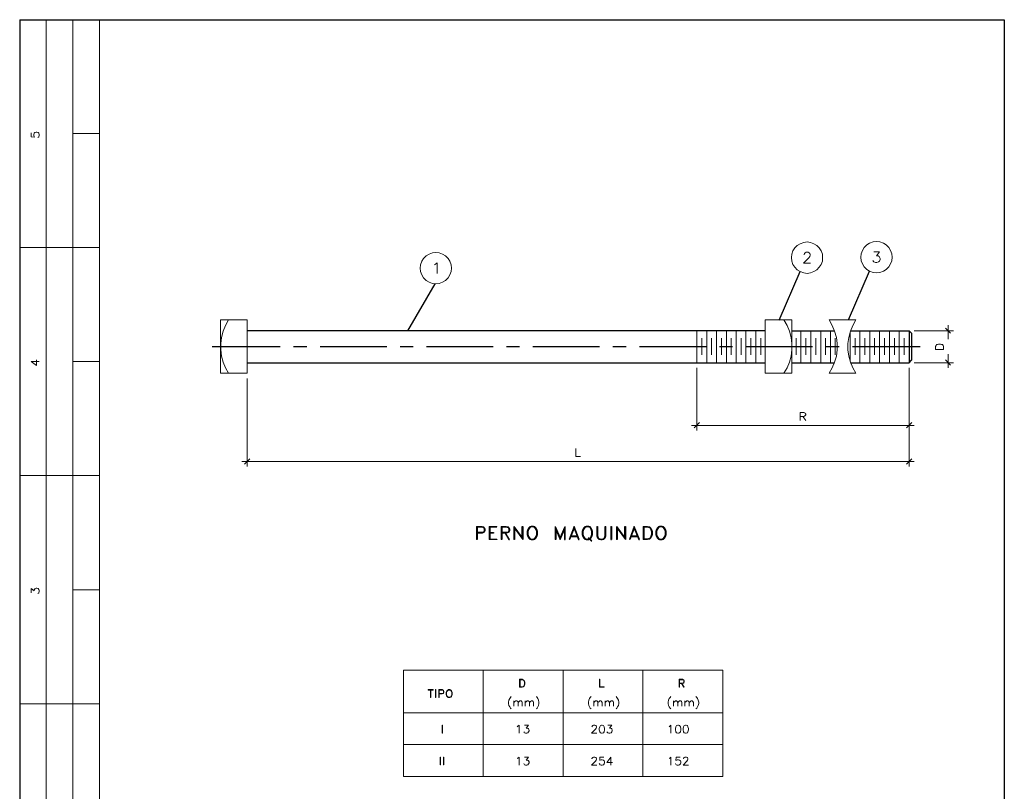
# Model space of a CAD drawing. Header units: millimetres. Extents: x 8 to 202, y 3 to 294.
# Tile 8 of 8: x 8 to 202, y 142 to 294. Entities that reach past the tile are written whole.
import ezdxf

# ---------------------------------------------------------------- set-up
doc = ezdxf.new("R2010")
doc.units = ezdxf.units.MM
doc.layers.add('DGE_CONTORNOS', color=7, linetype='Continuous', lineweight=0)

msp = doc.modelspace()

# ---------------------------------------------------------------- linework, layer by layer
at = {"layer": 'DGE_CONTORNOS', "lineweight": 25}
for points in [[(7.874, 293.9063), (201.9723, 293.9063)], [(7.874, 293.9063), (7.874, 3.2456)], [(201.9723, 293.9063), (201.9723, 3.2456)], [(154.8553, 232.6077), (52.705, 232.6077)], [(160.1047, 232.6077), (168.4867, 232.6077)], [(171.6617, 232.6077), (183.2187, 232.6077)], [(183.2187, 232.6077), (183.2187, 226.3)], [(183.6843, 232.142), (183.2187, 232.6077)], [(183.6843, 232.142), (183.6843, 226.808)], [(52.705, 226.3), (154.8553, 226.3)], [(160.1047, 226.3), (168.4867, 226.3)], [(171.6617, 226.3), (183.2187, 226.3)], [(183.2187, 226.3), (183.6843, 226.808)], [(97.917, 194.042), (97.917, 191.4174)], [(97.917, 194.042), (99.06, 194.042), (99.314, 193.915), (99.441, 193.788), (99.568, 193.534), (99.568, 193.153), (99.441, 192.899), (99.314, 192.8144), (99.06, 192.6874), (98.044, 192.6874)], [(98.044, 193.915), (98.044, 191.4174), (97.917, 191.4174)], [(98.044, 193.915), (99.06, 193.915), (99.314, 193.788), (99.441, 193.534), (99.441, 193.153), (99.314, 192.899), (99.06, 192.8144), (98.044, 192.8144)], [(100.4147, 194.042), (100.4147, 191.4174)], [(100.4147, 194.042), (101.9387, 194.042)], [(100.5417, 193.915), (101.9387, 193.915), (101.9387, 194.042)], [(100.5417, 193.915), (100.5417, 191.5444)], [(100.5417, 192.8144), (101.3037, 192.8144), (101.3037, 192.6874), (100.5417, 192.6874)], [(102.7853, 194.042), (102.7853, 191.4174)], [(102.7853, 194.042), (103.8013, 194.042), (104.1823, 193.915), (104.3093, 193.788), (104.4363, 193.534), (104.4363, 193.153), (104.3093, 192.899), (104.1823, 192.8144), (103.8013, 192.6874), (102.9123, 192.6874)], [(102.9123, 193.915), (102.9123, 191.4174), (102.7853, 191.4174)], [(102.9123, 193.915), (103.8013, 193.915), (104.1823, 193.788), (104.3093, 193.534), (104.3093, 193.153), (104.1823, 192.899), (103.8013, 192.8144), (102.9123, 192.8144)], [(103.5473, 192.6874), (104.3093, 191.4174), (104.4363, 191.4174), (103.6743, 192.6874)], [(105.283, 194.042), (105.283, 191.4174)], [(105.283, 194.042), (106.934, 191.7983), (106.934, 194.042), (107.061, 194.042), (107.061, 191.4174)], [(105.41, 193.661), (105.41, 191.4174), (105.283, 191.4174)], [(105.41, 193.661), (107.061, 191.4174)], [(108.6697, 194.042), (108.4157, 193.915), (108.1617, 193.661), (108.0347, 193.407), (107.9077, 193.026), (107.9077, 192.4334), (108.0347, 192.0524), (108.1617, 191.7983), (108.4157, 191.5444), (108.6697, 191.4174), (109.1777, 191.4174), (109.4317, 191.5444), (109.6857, 191.7983), (109.8127, 192.0524), (109.9397, 192.4334), (109.9397, 193.026), (109.8127, 193.407), (109.6857, 193.661), (109.4317, 193.915), (109.1777, 194.042), (108.6697, 194.042)], [(108.7967, 193.915), (108.4157, 193.788), (108.1617, 193.407), (108.0347, 193.026), (108.0347, 192.4334), (108.1617, 192.0524), (108.4157, 191.6714), (108.7967, 191.5444), (109.0507, 191.5444), (109.4317, 191.6714), (109.6857, 192.0524), (109.8127, 192.4334), (109.8127, 193.026), (109.6857, 193.407), (109.4317, 193.788), (109.0507, 193.915), (108.7967, 193.915)], [(113.411, 194.042), (113.411, 191.4174)], [(113.411, 194.042), (114.427, 191.7983), (115.4007, 194.042)], [(113.538, 193.407), (113.538, 191.4174), (113.411, 191.4174)], [(113.538, 193.407), (114.427, 191.4174)], [(114.427, 191.4174), (115.2737, 193.407), (115.2737, 191.4174), (115.4007, 191.4174), (115.4007, 194.042)], [(117.1787, 194.042), (116.1627, 191.4174)], [(117.1787, 193.661), (116.2897, 191.4174), (116.1627, 191.4174)], [(116.5437, 192.1794), (117.8137, 192.1794)], [(117.1787, 193.661), (118.0253, 191.4174), (118.1523, 191.4174), (117.1787, 194.042)], [(119.5493, 194.042), (119.2953, 193.915), (119.0413, 193.661), (118.9143, 193.407), (118.7873, 193.026), (118.7873, 192.4334), (118.9143, 192.0524), (119.0413, 191.7983), (119.2953, 191.5444), (119.5493, 191.4174), (120.0573, 191.4174), (120.3113, 191.5444), (120.523, 191.7983), (120.65, 192.0524), (120.777, 192.4334), (120.777, 193.026), (120.65, 193.407), (120.523, 193.661), (120.3113, 193.915), (120.0573, 194.042), (119.5493, 194.042)], [(119.6763, 193.915), (119.2953, 193.788), (119.0413, 193.407), (118.9143, 193.026), (118.9143, 192.4334), (119.0413, 192.0524), (119.2953, 191.6714), (119.6763, 191.5444), (119.9303, 191.5444), (120.3113, 191.6714), (120.523, 192.0524), (120.65, 192.4334), (120.65, 193.026), (120.523, 193.407), (120.3113, 193.788), (119.9303, 193.915), (119.6763, 193.915)], [(121.666, 194.042), (121.666, 192.1794), (121.793, 191.7983), (122.047, 191.5444), (122.428, 191.4174), (122.682, 191.4174), (123.0207, 191.5444), (123.2747, 191.7983), (123.4017, 192.1794), (123.4017, 194.042)], [(121.666, 194.042), (121.793, 194.042), (121.793, 192.1794), (121.92, 191.7983), (122.047, 191.6714), (122.428, 191.5444), (122.682, 191.5444), (123.0207, 191.6714), (123.1477, 191.7983), (123.2747, 192.1794), (123.2747, 194.042), (123.4017, 194.042)], [(124.4177, 194.042), (124.4177, 191.4174), (124.5447, 191.4174)], [(124.4177, 194.042), (124.5447, 194.042), (124.5447, 191.4174)], [(125.5183, 194.042), (125.5183, 191.4174)], [(125.5183, 194.042), (127.1693, 191.7983), (127.1693, 194.042), (127.2963, 194.042), (127.2963, 191.4174)], [(125.6453, 193.661), (125.6453, 191.4174), (125.5183, 191.4174)], [(125.6453, 193.661), (127.2963, 191.4174)], [(129.032, 194.042), (128.0583, 191.4174)], [(129.032, 193.661), (128.143, 191.4174), (128.0583, 191.4174)], [(128.397, 192.1794), (129.667, 192.1794)], [(129.032, 193.661), (129.921, 191.4174), (130.048, 191.4174), (129.032, 194.042)], [(130.7677, 194.042), (130.7677, 191.4174)], [(130.7677, 194.042), (131.6567, 194.042), (132.0377, 193.915), (132.2917, 193.661), (132.4187, 193.407), (132.5457, 193.026), (132.5457, 192.4334), (132.4187, 192.0524), (132.2917, 191.7983), (132.0377, 191.5444), (131.6567, 191.4174), (130.7677, 191.4174)], [(130.8947, 193.915), (130.8947, 191.5444)], [(130.8947, 193.915), (131.6567, 193.915), (132.0377, 193.788), (132.1647, 193.661), (132.2917, 193.407), (132.4187, 193.026), (132.4187, 192.4334), (132.2917, 192.0524), (132.1647, 191.7983), (132.0377, 191.6714), (131.6567, 191.5444), (130.8947, 191.5444)], [(134.0273, 194.042), (133.7733, 193.915), (133.5193, 193.661), (133.3923, 193.407), (133.2653, 193.026), (133.2653, 192.4334), (133.3923, 192.0524), (133.5193, 191.7983), (133.7733, 191.5444), (134.0273, 191.4174), (134.5353, 191.4174), (134.7893, 191.5444), (135.0433, 191.7983), (135.1703, 192.0524), (135.2973, 192.4334), (135.2973, 193.026), (135.1703, 193.407), (135.0433, 193.661), (134.7893, 193.915), (134.5353, 194.042), (134.0273, 194.042)], [(134.1543, 193.915), (133.7733, 193.788), (133.5193, 193.407), (133.3923, 193.026), (133.3923, 192.4334), (133.5193, 192.0524), (133.7733, 191.6714), (134.1543, 191.5444), (134.4083, 191.5444), (134.7893, 191.6714), (135.0433, 192.0524), (135.1703, 192.4334), (135.1703, 193.026), (135.0433, 193.407), (134.7893, 193.788), (134.4083, 193.915), (134.1543, 193.915)], [(100.5417, 191.5444), (101.9387, 191.5444), (101.9387, 191.4174), (100.4147, 191.4174)], [(116.4167, 192.0524), (117.8983, 192.0524)], [(119.9303, 191.7983), (120.523, 191.1634), (120.65, 191.1634)], [(119.9303, 191.7983), (120.0573, 191.7983), (120.65, 191.1634)], [(128.27, 192.0524), (129.794, 192.0524)]]:
    msp.add_lwpolyline(points, dxfattribs=at)
at = {"layer": 'DGE_CONTORNOS', "lineweight": 5}
for points in [[(13.081, 293.9063), (13.081, 22.6343)], [(18.3303, 293.9063), (18.3303, 22.6343)], [(23.5797, 293.9063), (23.5797, 22.6343)], [(23.5797, 271.4697), (18.3303, 271.4697)], [(7.874, 248.9907), (23.5797, 248.9907)], [(166.1583, 247.001), (166.116, 247.6784), (165.862, 248.3557), (165.481, 248.906), (165.0153, 249.414), (164.4227, 249.7527), (163.7877, 250.0067), (163.1103, 250.0913), (162.433, 250.0067), (161.7557, 249.7527), (161.163, 249.414), (160.6973, 248.906), (160.3163, 248.3557), (160.1047, 247.6784), (160.02, 247.001), (160.1047, 246.3237), (160.3163, 245.6464), (160.6973, 245.096), (161.163, 244.588), (161.7557, 244.2493), (162.433, 243.9954), (163.1103, 243.9107), (163.7877, 243.9954), (164.4227, 244.2493), (165.0153, 244.588), (165.481, 245.096), (165.862, 245.6464), (166.116, 246.3237), (166.1583, 247.001)], [(179.8743, 247.0857), (179.7897, 247.763), (179.5357, 248.4403), (179.197, 248.9907), (178.689, 249.4987), (178.1387, 249.8797), (177.4613, 250.0913), (176.784, 250.176), (176.1067, 250.0913), (175.4293, 249.8797), (174.879, 249.4987), (174.371, 248.9907), (174.0323, 248.4403), (173.7783, 247.763), (173.6937, 247.0857), (173.7783, 246.4083), (174.0323, 245.7733), (174.371, 245.1807), (174.879, 244.6727), (175.4293, 244.334), (176.1067, 244.08), (176.784, 243.9954), (177.4613, 244.08), (178.1387, 244.334), (178.689, 244.6727), (179.197, 245.1807), (179.5357, 245.7733), (179.7897, 246.4083), (179.8743, 247.0857)], [(92.964, 244.9267), (92.9217, 245.604), (92.6677, 246.2813), (92.329, 246.8317), (91.821, 247.3397), (91.2283, 247.6784), (90.5933, 247.9323), (89.916, 248.017), (89.2387, 247.9323), (88.5613, 247.6784), (88.011, 247.3397), (87.503, 246.8317), (87.122, 246.2813), (86.9103, 245.604), (86.8257, 244.9267), (86.9103, 244.2493), (87.122, 243.6144), (87.503, 243.0217), (88.011, 242.5137), (88.5613, 242.175), (89.2387, 241.921), (89.916, 241.8364), (90.5933, 241.921), (91.2283, 242.175), (91.821, 242.5137), (92.329, 243.0217), (92.6677, 243.6144), (92.9217, 244.2493), (92.964, 244.9267)], [(191.389, 232.0997), (190.373, 233.1157)], [(190.881, 233.666), (190.881, 230.9144)], [(184.2347, 232.6077), (191.9393, 232.6077)], [(189.992, 228.9247), (188.4257, 228.9247), (188.4257, 229.475), (188.5103, 229.6867), (188.6373, 229.856), (188.8067, 229.8983), (189.0183, 229.983), (189.3993, 229.983), (189.611, 229.8983), (189.7803, 229.856), (189.9073, 229.6867), (189.992, 229.475), (189.992, 228.9247)], [(190.881, 225.284), (190.881, 227.9934)], [(23.5797, 226.5117), (18.3303, 226.5117)], [(141.351, 225.284), (141.351, 212.9227)], [(183.2187, 225.284), (183.2187, 212.9227)], [(184.2347, 226.3), (191.9393, 226.3)], [(190.373, 226.8504), (191.389, 225.792)], [(52.705, 223.1674), (52.705, 205.8107)], [(161.7557, 214.9124), (161.7557, 216.4787), (162.433, 216.4787), (162.6447, 216.394), (162.7293, 216.3094), (162.814, 216.1823), (162.814, 216.013), (162.7293, 215.886), (162.6447, 215.8014), (162.433, 215.7167), (161.7557, 215.7167)], [(162.2637, 215.7167), (162.814, 214.9124)], [(184.2347, 213.9387), (140.2927, 213.9387)], [(141.9013, 214.489), (140.843, 213.4307)], [(182.6683, 213.4307), (183.7267, 214.489)], [(183.2187, 212.9227), (183.2187, 205.8107)], [(117.5173, 209.3667), (117.5173, 207.8004), (118.4063, 207.8004)], [(184.2347, 206.8267), (51.6467, 206.8267)], [(53.213, 207.377), (52.197, 206.3187)], [(182.6683, 206.3187), (183.7267, 207.377)], [(7.874, 204.0327), (23.5797, 204.0327)], [(23.5797, 181.5537), (18.3303, 181.5537)], [(83.5237, 165.721), (146.4733, 165.721), (146.4733, 144.7237)], [(83.5237, 165.721), (83.5237, 144.7237)], [(99.2717, 165.721), (99.2717, 144.7237)], [(114.9773, 165.721), (114.9773, 144.7237)], [(130.7253, 165.721), (130.7253, 144.7237)], [(7.874, 159.0747), (23.5797, 159.0747)], [(83.5237, 157.2967), (146.4733, 157.2967)], [(83.5237, 151.0314), (146.4733, 151.0314)], [(83.5237, 144.7237), (146.4733, 144.7237)]]:
    msp.add_lwpolyline(points, dxfattribs=at)
at = {"layer": 'DGE_CONTORNOS', "lineweight": 13}
for points in [[(10.16, 271.5967), (10.16, 270.8347), (10.8373, 270.75), (10.7527, 270.8347), (10.668, 271.0887), (10.668, 271.3003), (10.7527, 271.512), (10.8797, 271.6813), (11.1337, 271.766), (11.2607, 271.766), (11.5147, 271.6813), (11.6417, 271.512), (11.7263, 271.3003), (11.7263, 271.0887), (11.6417, 270.8347), (11.557, 270.75), (11.43, 270.7077)], [(162.5177, 247.5514), (162.5177, 247.636), (162.6023, 247.8477), (162.687, 247.9323), (162.8987, 248.0594), (163.2797, 248.0594), (163.4913, 247.9323), (163.6183, 247.8477), (163.703, 247.636), (163.703, 247.4667), (163.6183, 247.255), (163.4067, 246.9587), (162.3907, 245.9427), (163.7877, 245.9427)], [(176.276, 248.144), (177.3767, 248.144), (176.784, 247.3397), (177.0803, 247.3397), (177.292, 247.255), (177.3767, 247.128), (177.5037, 246.8317), (177.5037, 246.62), (177.3767, 246.3237), (177.165, 246.1544), (176.8687, 246.0274), (176.5723, 246.0274), (176.276, 246.1544), (176.1913, 246.239), (176.0643, 246.4507)], [(89.662, 245.5617), (89.8737, 245.6887), (90.17, 245.985), (90.17, 243.8684)], [(47.4557, 234.7243), (52.705, 234.7243), (52.705, 224.2257), (47.4557, 224.2257), (47.4557, 234.7243)], [(49.022, 234.7243), (48.4293, 233.6237), (47.9637, 232.4807), (47.625, 231.2954), (47.498, 230.0677), (47.498, 228.84), (47.625, 227.6124), (47.9637, 226.427), (48.4293, 225.284), (49.022, 224.2257)], [(154.8553, 234.7243), (160.1047, 234.7243), (160.1047, 224.2257), (154.8553, 224.2257), (154.8553, 234.7243)], [(158.5383, 224.2257), (159.1733, 225.284), (159.639, 226.427), (159.9353, 227.6124), (160.1047, 228.84), (160.1047, 230.0677), (159.9353, 231.2954), (159.639, 232.4807), (159.1733, 233.6237), (158.5383, 234.7243)], [(167.4707, 224.2257), (168.0633, 225.284), (168.529, 226.427), (168.8677, 227.6124), (169.037, 228.84), (169.037, 230.0677), (168.8677, 231.2954), (168.529, 232.4807), (168.0633, 233.6237), (167.4707, 234.7243)], [(172.72, 234.7243), (167.4707, 234.7243)], [(172.72, 234.7243), (172.085, 233.6237), (171.6193, 232.4807), (171.323, 231.2954), (171.1537, 230.0677), (171.1537, 228.84), (171.323, 227.6124), (171.6193, 226.427), (172.085, 225.284), (172.72, 224.2257)], [(10.16, 226.5117), (11.2183, 225.7497), (11.2183, 226.8504)], [(10.16, 226.5117), (11.7263, 226.5117)], [(167.4707, 224.2257), (172.72, 224.2257)], [(10.16, 180.961), (10.16, 181.7653), (10.7527, 181.2997), (10.7527, 181.5537), (10.8373, 181.6807), (10.8797, 181.7653), (11.1337, 181.85), (11.2607, 181.85), (11.5147, 181.7653), (11.6417, 181.596), (11.7263, 181.3844), (11.7263, 181.1727), (11.6417, 180.961), (11.557, 180.8764), (11.43, 180.7917)], [(106.426, 163.9007), (106.426, 162.3344)], [(106.426, 163.9007), (106.934, 163.9007), (107.1457, 163.816), (107.315, 163.689), (107.3997, 163.5197), (107.4843, 163.308), (107.4843, 162.927), (107.3997, 162.7154), (107.315, 162.546), (107.1457, 162.419), (106.934, 162.3344), (106.426, 162.3344)], [(106.5107, 163.816), (106.5107, 162.419)], [(106.5107, 163.816), (106.934, 163.816), (107.1457, 163.7737), (107.2303, 163.689), (107.315, 163.5197), (107.3997, 163.308), (107.3997, 162.927), (107.315, 162.7154), (107.2303, 162.546), (107.1457, 162.4614), (106.934, 162.419), (106.5107, 162.419)], [(122.174, 162.3344), (122.174, 163.9007), (122.2163, 163.9007), (122.2163, 162.419), (123.063, 162.419), (123.063, 162.3344), (122.174, 162.3344)], [(137.8797, 163.9007), (137.8797, 162.3344)], [(137.8797, 163.9007), (138.5147, 163.9007), (138.7263, 163.816), (138.811, 163.7737), (138.8533, 163.6044), (138.8533, 163.3927), (138.811, 163.2234), (138.7263, 163.1387), (138.5147, 163.0964), (137.9643, 163.0964)], [(137.9643, 163.816), (137.9643, 162.3344), (137.8797, 162.3344)], [(137.9643, 163.816), (138.5147, 163.816), (138.7263, 163.7737), (138.811, 163.6044), (138.811, 163.3927), (138.7263, 163.2234), (138.5147, 163.1387), (137.9643, 163.1387)], [(138.3453, 163.0964), (138.811, 162.3344), (138.8533, 162.3344), (138.43, 163.0964)], [(88.392, 161.8687), (89.3657, 161.8687), (89.3657, 161.784)], [(88.392, 161.8687), (88.392, 161.784), (89.3657, 161.784)], [(88.8577, 161.784), (88.8577, 160.3024)], [(88.9423, 161.784), (88.9423, 160.3024), (88.8577, 160.3024)], [(89.8313, 161.8687), (89.8313, 160.3024), (89.916, 160.3024)], [(89.8313, 161.8687), (89.916, 161.8687), (89.916, 160.3024)], [(90.5087, 161.8687), (90.5087, 160.3024)], [(90.5087, 161.8687), (91.186, 161.8687), (91.3553, 161.784), (91.3977, 161.6994), (91.4823, 161.5724), (91.4823, 161.3184), (91.3977, 161.1914), (91.3553, 161.1067), (91.186, 161.022), (90.5933, 161.022)], [(90.5933, 161.784), (90.5933, 160.3024), (90.5087, 160.3024)], [(90.5933, 161.784), (91.186, 161.784), (91.3553, 161.6994), (91.3977, 161.5724), (91.3977, 161.3184), (91.3553, 161.1914), (91.186, 161.1067), (90.5933, 161.1067)], [(92.3713, 161.8687), (92.2443, 161.784), (92.075, 161.6147), (91.9903, 161.4877), (91.948, 161.276), (91.948, 160.895), (91.9903, 160.641), (92.075, 160.514), (92.2443, 160.3447), (92.3713, 160.3024), (92.6677, 160.3024), (92.837, 160.3447), (92.964, 160.514), (93.0487, 160.641), (93.1333, 160.895), (93.1333, 161.276), (93.0487, 161.4877), (92.964, 161.6147), (92.837, 161.784), (92.6677, 161.8687), (92.3713, 161.8687)], [(92.456, 161.784), (92.2443, 161.6994), (92.075, 161.4877), (91.9903, 161.276), (91.9903, 160.895), (92.075, 160.641), (92.2443, 160.4294), (92.456, 160.3447), (92.6253, 160.3447), (92.837, 160.4294), (92.964, 160.641), (93.0487, 160.895), (93.0487, 161.276), (92.964, 161.4877), (92.837, 161.6994), (92.6253, 161.784), (92.456, 161.784)], [(104.775, 160.4717), (104.6057, 160.3024), (104.4787, 160.0907), (104.3093, 159.7944), (104.2247, 159.4134), (104.2247, 159.117), (104.3093, 158.736), (104.4787, 158.4397), (104.6057, 158.228), (104.775, 158.0587)], [(105.283, 159.625), (105.283, 158.5667)], [(105.283, 159.3287), (105.4947, 159.5404), (105.664, 159.625), (105.8757, 159.625), (106.045, 159.5404), (106.1297, 159.3287), (106.1297, 158.5667)], [(106.1297, 159.3287), (106.3413, 159.5404), (106.4683, 159.625), (106.7223, 159.625), (106.8493, 159.5404), (106.934, 159.3287), (106.934, 158.5667)], [(107.5267, 159.625), (107.5267, 158.5667)], [(107.5267, 159.3287), (107.7807, 159.5404), (107.9077, 159.625), (108.1193, 159.625), (108.2887, 159.5404), (108.3733, 159.3287), (108.3733, 158.5667)], [(108.3733, 159.3287), (108.585, 159.5404), (108.7543, 159.625), (108.966, 159.625), (109.093, 159.5404), (109.1777, 159.3287), (109.1777, 158.5667)], [(109.728, 160.4717), (109.855, 160.3024), (110.0243, 160.0907), (110.1513, 159.7944), (110.236, 159.4134), (110.236, 159.117), (110.1513, 158.736), (110.0243, 158.4397), (109.855, 158.228), (109.728, 158.0587)], [(120.523, 160.4717), (120.3537, 160.3024), (120.1843, 160.0907), (120.0573, 159.7944), (119.9727, 159.4134), (119.9727, 159.117), (120.0573, 158.736), (120.1843, 158.4397), (120.3537, 158.228), (120.523, 158.0587)], [(121.031, 159.625), (121.031, 158.5667)], [(121.031, 159.3287), (121.2427, 159.5404), (121.412, 159.625), (121.6237, 159.625), (121.793, 159.5404), (121.8353, 159.3287), (121.8353, 158.5667)], [(121.8353, 159.3287), (122.0893, 159.5404), (122.2163, 159.625), (122.4703, 159.625), (122.5973, 159.5404), (122.682, 159.3287), (122.682, 158.5667)], [(123.2747, 159.625), (123.2747, 158.5667)], [(123.2747, 159.3287), (123.4863, 159.5404), (123.6557, 159.625), (123.8673, 159.625), (124.0367, 159.5404), (124.1213, 159.3287), (124.1213, 158.5667)], [(124.1213, 159.3287), (124.333, 159.5404), (124.46, 159.625), (124.714, 159.625), (124.841, 159.5404), (124.9257, 159.3287), (124.9257, 158.5667)], [(125.4337, 160.4717), (125.603, 160.3024), (125.73, 160.0907), (125.8993, 159.7944), (125.984, 159.4134), (125.984, 159.117), (125.8993, 158.736), (125.73, 158.4397), (125.603, 158.228), (125.4337, 158.0587)], [(136.2287, 160.4717), (136.1017, 160.3024), (135.9323, 160.0907), (135.8053, 159.7944), (135.7207, 159.4134), (135.7207, 159.117), (135.8053, 158.736), (135.9323, 158.4397), (136.1017, 158.228), (136.2287, 158.0587)], [(136.779, 159.625), (136.779, 158.5667)], [(136.779, 159.3287), (136.9907, 159.5404), (137.16, 159.625), (137.3717, 159.625), (137.4987, 159.5404), (137.5833, 159.3287), (137.5833, 158.5667)], [(137.5833, 159.3287), (137.8373, 159.5404), (137.9643, 159.625), (138.176, 159.625), (138.3453, 159.5404), (138.43, 159.3287), (138.43, 158.5667)], [(139.0227, 159.625), (139.0227, 158.5667)], [(139.0227, 159.3287), (139.2343, 159.5404), (139.4037, 159.625), (139.6153, 159.625), (139.7847, 159.5404), (139.827, 159.3287), (139.827, 158.5667)], [(139.827, 159.3287), (140.081, 159.5404), (140.208, 159.625), (140.462, 159.625), (140.589, 159.5404), (140.6737, 159.3287), (140.6737, 158.5667)], [(141.1817, 160.4717), (141.351, 160.3024), (141.478, 160.0907), (141.6473, 159.7944), (141.732, 159.4134), (141.732, 159.117), (141.6473, 158.736), (141.478, 158.4397), (141.351, 158.228), (141.1817, 158.0587)], [(91.1437, 154.8837), (91.1437, 153.275), (91.2283, 153.275)], [(91.1437, 154.8837), (91.2283, 154.8837), (91.2283, 153.275)], [(105.9603, 154.545), (106.0873, 154.6297), (106.3413, 154.8414), (106.3413, 153.275)], [(107.3997, 154.8414), (108.204, 154.8414), (107.7383, 154.2487), (107.9923, 154.2487), (108.1193, 154.164), (108.204, 154.1217), (108.2887, 153.8677), (108.2887, 153.7407), (108.204, 153.529), (108.0347, 153.3597), (107.823, 153.275), (107.6113, 153.275), (107.3997, 153.3597), (107.315, 153.4444), (107.2303, 153.5714)], [(120.6923, 154.5027), (120.6923, 154.545), (120.777, 154.7144), (120.8617, 154.799), (120.9887, 154.8414), (121.285, 154.8414), (121.4543, 154.799), (121.539, 154.7144), (121.5813, 154.545), (121.5813, 154.418), (121.539, 154.2487), (121.3697, 154.037), (120.6077, 153.275), (121.666, 153.275)], [(122.555, 154.8414), (122.3433, 154.799), (122.2163, 154.545), (122.1317, 154.164), (122.1317, 153.9524), (122.2163, 153.5714), (122.3433, 153.3597), (122.555, 153.275), (122.7243, 153.275), (122.936, 153.3597), (123.1053, 153.5714), (123.19, 153.9524), (123.19, 154.164), (123.1053, 154.545), (122.936, 154.799), (122.7243, 154.8414), (122.555, 154.8414)], [(123.7827, 154.8414), (124.587, 154.8414), (124.1637, 154.2487), (124.3753, 154.2487), (124.5447, 154.164), (124.587, 154.1217), (124.6717, 153.8677), (124.6717, 153.7407), (124.587, 153.529), (124.46, 153.3597), (124.206, 153.275), (123.9943, 153.275), (123.7827, 153.3597), (123.698, 153.4444), (123.6133, 153.5714)], [(135.89, 154.545), (136.017, 154.6297), (136.2287, 154.8414), (136.2287, 153.275)], [(137.5833, 154.8414), (137.3717, 154.799), (137.2023, 154.545), (137.16, 154.164), (137.16, 153.9524), (137.2023, 153.5714), (137.3717, 153.3597), (137.5833, 153.275), (137.7527, 153.275), (137.9643, 153.3597), (138.1337, 153.5714), (138.176, 153.9524), (138.176, 154.164), (138.1337, 154.545), (137.9643, 154.799), (137.7527, 154.8414), (137.5833, 154.8414)], [(139.1073, 154.8414), (138.8533, 154.799), (138.7263, 154.545), (138.6417, 154.164), (138.6417, 153.9524), (138.7263, 153.5714), (138.8533, 153.3597), (139.1073, 153.275), (139.2343, 153.275), (139.4883, 153.3597), (139.6153, 153.5714), (139.7, 153.9524), (139.7, 154.164), (139.6153, 154.545), (139.4883, 154.799), (139.2343, 154.8414), (139.1073, 154.8414)], [(90.7627, 148.576), (90.7627, 147.0097), (90.8473, 147.0097)], [(90.7627, 148.576), (90.8473, 148.576), (90.8473, 147.0097)], [(91.44, 148.576), (91.44, 147.0097), (91.4823, 147.0097)], [(91.44, 148.576), (91.4823, 148.576), (91.4823, 147.0097)], [(105.9603, 148.2797), (106.0873, 148.322), (106.3413, 148.576), (106.3413, 146.9674)], [(107.3997, 148.576), (108.204, 148.576), (107.7383, 147.9834), (107.9923, 147.9834), (108.1193, 147.8987), (108.204, 147.814), (108.2887, 147.6024), (108.2887, 147.433), (108.204, 147.2214), (108.0347, 147.052), (107.823, 146.9674), (107.6113, 146.9674), (107.3997, 147.052), (107.315, 147.1367), (107.2303, 147.306)], [(120.6923, 148.195), (120.6923, 148.2797), (120.777, 148.4067), (120.8617, 148.4914), (120.9887, 148.576), (121.285, 148.576), (121.4543, 148.4914), (121.539, 148.4067), (121.5813, 148.2797), (121.5813, 148.1104), (121.539, 147.9834), (121.3697, 147.7294), (120.6077, 146.9674), (121.666, 146.9674)], [(123.0207, 148.576), (122.2587, 148.576), (122.2163, 147.8987), (122.2587, 147.9834), (122.5127, 148.0257), (122.7243, 148.0257), (122.936, 147.9834), (123.1053, 147.814), (123.19, 147.6024), (123.19, 147.433), (123.1053, 147.2214), (122.936, 147.052), (122.7243, 146.9674), (122.5127, 146.9674), (122.2587, 147.052), (122.2163, 147.1367), (122.1317, 147.306)], [(124.3753, 148.576), (123.6133, 147.5177), (124.7563, 147.5177)], [(124.3753, 148.576), (124.3753, 146.9674)], [(135.89, 148.2797), (136.017, 148.322), (136.2287, 148.576), (136.2287, 146.9674)], [(138.049, 148.576), (137.287, 148.576), (137.2023, 147.8987), (137.287, 147.9834), (137.4987, 148.0257), (137.7527, 148.0257), (137.9643, 147.9834), (138.1337, 147.814), (138.176, 147.6024), (138.176, 147.433), (138.1337, 147.2214), (137.9643, 147.052), (137.7527, 146.9674), (137.4987, 146.9674), (137.287, 147.052), (137.2023, 147.1367), (137.16, 147.306)], [(138.7263, 148.195), (138.7263, 148.2797), (138.811, 148.4067), (138.8533, 148.4914), (139.0227, 148.576), (139.319, 148.576), (139.4883, 148.4914), (139.5307, 148.4067), (139.6153, 148.2797), (139.6153, 148.1104), (139.5307, 147.9834), (139.4037, 147.7294), (138.6417, 146.9674), (139.7, 146.9674)]]:
    msp.add_lwpolyline(points, dxfattribs=at)
at = {"layer": 'DGE_CONTORNOS', "lineweight": 30}
for points in [[(157.607, 234.682), (161.7133, 244.2493)], [(171.2807, 234.7667), (175.4293, 244.334)], [(84.4127, 232.6077), (89.789, 241.8364)], [(45.847, 229.475), (59.2243, 229.475)], [(61.849, 229.475), (64.4737, 229.475)], [(67.0983, 229.475), (80.2217, 229.475)], [(82.8463, 229.475), (85.471, 229.475)], [(88.0957, 229.475), (101.219, 229.475)], [(103.8437, 229.475), (106.426, 229.475)], [(109.0507, 229.475), (122.174, 229.475)], [(124.7987, 229.475), (127.4233, 229.475)], [(130.048, 229.475), (143.1713, 229.475)], [(145.796, 229.475), (148.4207, 229.475)], [(151.0453, 229.475), (164.1687, 229.475)], [(166.7933, 229.475), (169.418, 229.475)], [(172.0427, 229.475), (185.3777, 229.475)]]:
    msp.add_lwpolyline(points, dxfattribs=at)
at = {"layer": 'DGE_CONTORNOS', "lineweight": 9}
for points in [[(141.351, 232.6077), (141.351, 226.3)], [(142.3247, 231.126), (142.3247, 227.824)], [(143.2983, 232.6077), (143.2983, 226.3)], [(144.272, 231.126), (144.272, 227.824)], [(145.2457, 232.6077), (145.2457, 226.3)], [(146.2193, 231.126), (146.2193, 227.824)], [(147.193, 232.6077), (147.193, 226.3)], [(148.1243, 231.126), (148.1243, 227.824)], [(149.098, 232.6077), (149.098, 226.3)], [(150.0717, 231.126), (150.0717, 227.824)], [(151.0453, 232.6077), (151.0453, 226.3)], [(152.019, 231.126), (152.019, 227.824)], [(152.9927, 232.6077), (152.9927, 226.3)], [(153.9663, 231.126), (153.9663, 227.824)], [(160.909, 231.126), (160.909, 227.824)], [(161.8827, 232.6077), (161.8827, 226.3)], [(162.8563, 231.126), (162.8563, 227.824)], [(163.83, 232.6077), (163.83, 226.3)], [(164.8037, 231.126), (164.8037, 227.824)], [(165.7773, 232.6077), (165.7773, 226.3)], [(166.751, 231.126), (166.751, 227.824)], [(167.7247, 232.6077), (167.7247, 226.3)], [(168.656, 231.126), (168.656, 227.824)], [(171.577, 232.3537), (171.577, 226.5964)], [(172.5507, 231.126), (172.5507, 227.824)], [(173.5243, 232.6077), (173.5243, 226.3)], [(174.498, 231.126), (174.498, 227.824)], [(175.4717, 232.6077), (175.4717, 226.3)], [(176.403, 231.126), (176.403, 227.824)], [(177.3767, 232.6077), (177.3767, 226.3)], [(178.3503, 231.126), (178.3503, 227.824)], [(179.324, 232.6077), (179.324, 226.3)], [(180.2977, 231.126), (180.2977, 227.824)], [(181.2713, 232.6077), (181.2713, 226.3)], [(182.245, 231.126), (182.245, 227.824)]]:
    msp.add_lwpolyline(points, dxfattribs=at)

doc.saveas('drawing.dxf')
